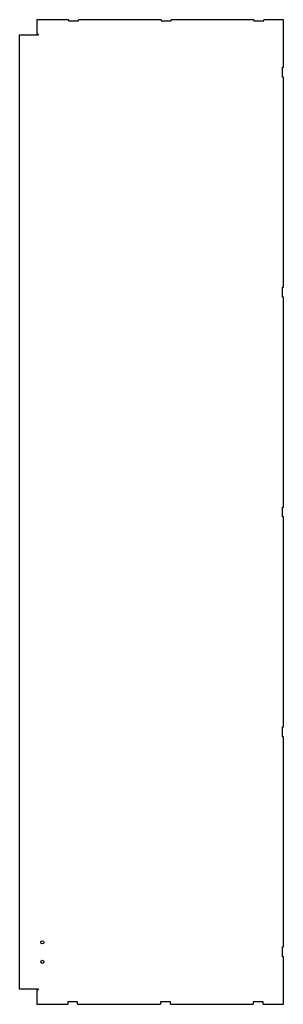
# Model space of a CAD drawing. Header units: millimetres. Extents: x 63 to 604, y 26 to 2041.
import ezdxf

# ---------------------------------------------------------------- set-up
doc = ezdxf.new("R2010")
doc.units = ezdxf.units.MM

msp = doc.modelspace()

# ---------------------------------------------------------------- linework, layer by layer
at = {"color": 7, "linetype": 'Continuous', "lineweight": 25}
for p, q in [((98.6, 2040.6), (98.6, 2010.6)), ((163.4, 2040.6), (98.6, 2040.6)), ((163.4, 2040.6), (163.4, 2038.6)), ((163.4, 2038.6), (183.8, 2038.6)), ((183.8, 2038.6), (183.8, 2040.6)), ((353.4, 2040.6), (183.8, 2040.6)), ((353.4, 2040.6), (353.4, 2038.6)), ((353.4, 2038.6), (373.8, 2038.6)), ((373.8, 2038.6), (373.8, 2040.6)), ((543.4, 2040.6), (373.8, 2040.6)), ((543.4, 2040.6), (543.4, 2038.6)), ((543.4, 2038.6), (563.8, 2038.6)), ((563.8, 2038.6), (563.8, 2040.6)), ((603.6, 2040.6), (563.8, 2040.6)), ((603.6, 1943.3), (603.6, 2040.6)), ((63.1, 56.6), (63.1, 2009.6)), ((63.1, 2009.6), (101.6, 2009.6)), ((101.6, 2010.6), (98.6, 2010.6)), ((101.6, 2009.6), (101.6, 2010.6)), ((601.6, 1943.3), (603.6, 1943.3)), ((601.6, 1922.9), (601.6, 1943.3)), ((603.6, 1922.9), (601.6, 1922.9)), ((603.6, 1493.3), (603.6, 1922.9)), ((601.6, 1493.3), (603.6, 1493.3)), ((601.6, 1472.9), (601.6, 1493.3)), ((603.6, 1472.9), (601.6, 1472.9)), ((603.6, 1043.3), (603.6, 1472.9)), ((601.6, 1043.3), (603.6, 1043.3)), ((601.6, 1022.9), (601.6, 1043.3)), ((603.6, 1022.9), (601.6, 1022.9)), ((603.6, 593.3), (603.6, 1022.9)), ((601.6, 593.3), (603.6, 593.3)), ((601.6, 572.9), (601.6, 593.3)), ((603.6, 572.9), (601.6, 572.9)), ((603.6, 143.3), (603.6, 572.9)), ((601.6, 143.3), (603.6, 143.3)), ((601.6, 122.9), (601.6, 143.3)), ((603.6, 122.9), (601.6, 122.9)), ((603.6, 25.6), (603.6, 122.9)), ((101.6, 56.6), (63.1, 56.6)), ((98.6, 55.6), (98.6, 25.6)), ((98.6, 55.6), (101.6, 55.6)), ((101.6, 55.6), (101.6, 56.6)), ((98.6, 25.6), (161.6, 25.6)), ((182, 30.6), (161.6, 30.6)), ((161.6, 30.6), (161.6, 25.6)), ((182, 25.6), (182, 30.6)), ((182, 25.6), (351.6, 25.6)), ((372, 30.6), (351.6, 30.6)), ((351.6, 30.6), (351.6, 25.6)), ((372, 25.6), (372, 30.6)), ((372, 25.6), (541.6, 25.6)), ((562, 30.6), (541.6, 30.6)), ((541.6, 30.6), (541.6, 25.6)), ((562, 25.6), (562, 30.6)), ((562, 25.6), (603.6, 25.6))]:
    msp.add_line(p, q, dxfattribs=at)
for centre in [(109.6, 152.6), (109.6, 112.6)]:
    msp.add_circle(centre, 3.2, dxfattribs=at)

doc.saveas('drawing.dxf')
